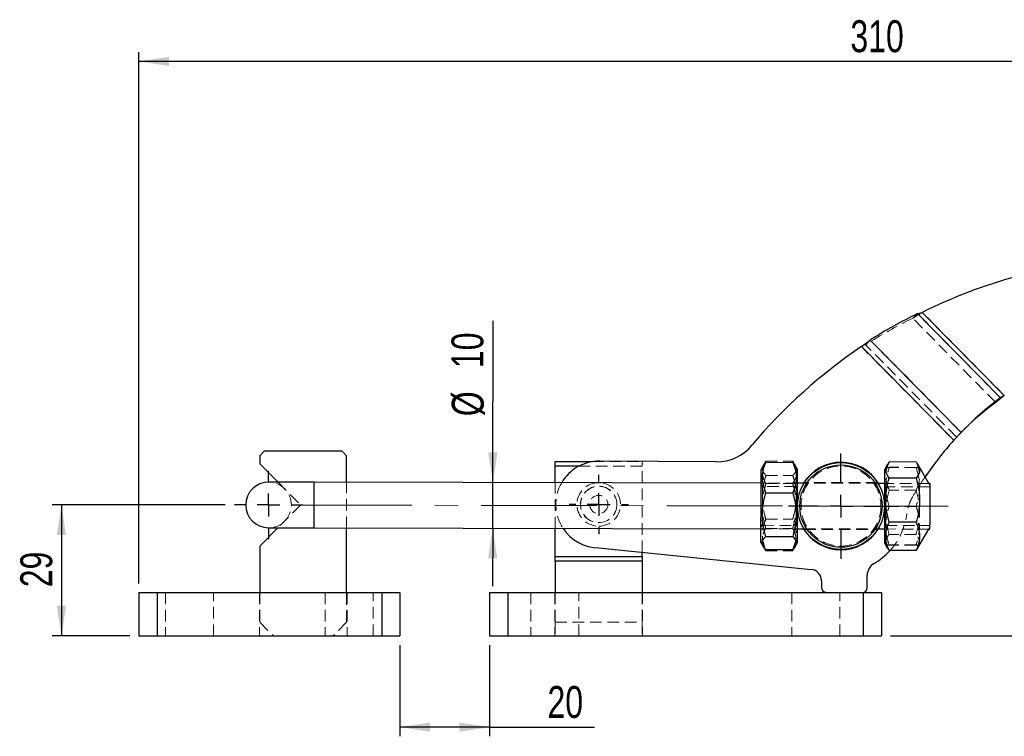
# Model space of a CAD drawing. Header units: millimetres. Extents: x 30 to 412, y 74 to 276.
# Tile 6 of 15: x 58 to 166, y 198 to 276. Entities that reach past the tile are written whole.
import ezdxf

# ---------------------------------------------------------------- set-up
doc = ezdxf.new("R2010")
doc.units = ezdxf.units.MM
doc.linetypes.add('CENTERX2', pattern=[20.32, 12.7, -2.54, 2.54, -2.54])
doc.linetypes.add('HIDDEN', pattern=[1.905, 1.27, -0.635])
doc.layers.add('FORMATO', color=179, linetype='Continuous')
doc.styles.add('SLDTEXTSTYLE0', font='TXT', dxfattribs={"width": 0.75})
doc.dimstyles.new('SLDDIMSTYLE0', dxfattribs={"dimtxt": 3.5, "dimasz": 3.302, "dimexe": 0, "dimexo": 0.0625, "dimgap": 0.875, "dimtad": 1, "dimdec": 0, "dimlfac": 2, "dimrnd": 1e-09, "dimzin": 12, "dimdsep": 46, "dimtxsty": 'SLDTEXTSTYLE0', "dimsah": 1, "dimcen": 0.09, "dimadec": 0, "dimazin": 3, "dimtfac": 1, "dimtdec": 0, "dimtofl": 0, "dimtmove": 0, "dimatfit": 3, "dimfxl": 0, "dimfrac": 2, "dimtolj": 1, "dimtzin": 12, "dimarcsym": 0})
doc.dimstyles.new('SLDDIMSTYLE1', dxfattribs={"dimtxt": 3.5, "dimasz": 3.302, "dimexe": 0, "dimexo": 0.0625, "dimgap": 0.875, "dimtad": 1, "dimdec": 0, "dimlfac": 2, "dimrnd": 1e-09, "dimzin": 12, "dimdsep": 46, "dimtxsty": 'SLDTEXTSTYLE0', "dimsah": 1, "dimcen": 0.09, "dimadec": 0, "dimazin": 3, "dimtfac": 1, "dimtofl": 0, "dimtmove": 0, "dimatfit": 3, "dimfxl": 0, "dimfrac": 2, "dimtolj": 1, "dimtzin": 12, "dimarcsym": 0})
doc.dimstyles.new('SLDDIMSTYLE2', dxfattribs={"dimtxt": 3.5, "dimasz": 3.302, "dimexe": 0, "dimexo": 0.0625, "dimgap": 0.875, "dimtad": 1, "dimdec": 3, "dimlfac": 2, "dimrnd": 1e-09, "dimzin": 12, "dimdsep": 46, "dimtxsty": 'SLDTEXTSTYLE0', "dimsah": 1, "dimcen": 0.09, "dimadec": 0, "dimazin": 3, "dimtfac": 1, "dimtdec": 3, "dimtmove": 0, "dimatfit": 0, "dimfxl": 0, "dimfrac": 2, "dimtolj": 1, "dimtzin": 12, "dimarcsym": 0})

# ---------------------------------------------------------------- blocks, each defined once
blk = doc.blocks.new('_D')
at = {"layer": 'FORMATO'}
for p, q in [((80.66, 223.28), (61.71, 223.28)), ((62.71, 223.28), (62.71, 208.93)), ((70.21, 208.93), (61.71, 208.93))]:
    blk.add_line(p, q, dxfattribs=at)
for points in [[(62.71, 223.28), (62.2, 219.98), (63.22, 219.98)], [(62.71, 208.93), (63.22, 212.23), (62.2, 212.23)]]:
    blk.add_solid(points, dxfattribs=at)
at = {"layer": 'FORMATO', "insert": (58.2, 214.26), "char_height": 3.5, "attachment_point": 1, "rotation": 90, "style": 'SLDTEXTSTYLE0'}
blk.add_mtext('29', dxfattribs=at)
blk = doc.blocks.new('_D_1')
at = {"layer": 'FORMATO'}
for p, q in [((208.45, 263.19), (234.27, 263.19)), ((233.27, 263.19), (233.27, 208.93)), ((153.57, 208.93), (234.27, 208.93))]:
    blk.add_line(p, q, dxfattribs=at)
for points in [[(233.27, 263.19), (232.77, 259.89), (233.78, 259.89)], [(233.27, 208.93), (233.78, 212.23), (232.77, 212.23)]]:
    blk.add_solid(points, dxfattribs=at)
at = {"layer": 'FORMATO', "insert": (228.76, 229.43), "char_height": 3.5, "attachment_point": 1, "rotation": 90, "style": 'SLDTEXTSTYLE0'}
blk.add_mtext('109', dxfattribs=at)
blk = doc.blocks.new('_D_2')
at = {"layer": 'FORMATO'}
for p, q in [((71.21, 214.69), (71.21, 272.89)), ((226.33, 256.65), (226.33, 272.89)), ((226.33, 271.89), (71.21, 271.89))]:
    blk.add_line(p, q, dxfattribs=at)
for points in [[(71.21, 271.89), (74.51, 271.38), (74.51, 272.39)], [(226.33, 271.89), (223.03, 272.39), (223.03, 271.38)]]:
    blk.add_solid(points, dxfattribs=at)
at = {"layer": 'FORMATO', "insert": (149.18, 276.4), "char_height": 3.5, "attachment_point": 1, "style": 'SLDTEXTSTYLE0'}
blk.add_mtext('310', dxfattribs=at)
blk = doc.blocks.new('_D_3')
at = {"layer": 'FORMATO'}
for p, q in [((109.99, 225.73), (110.03, 243.45)), ((109.98, 220.73), (109.99, 225.73)), ((109.98, 220.73), (109.97, 214.38))]:
    blk.add_line(p, q, dxfattribs=at)
for points in [[(109.99, 225.73), (110.51, 229.03), (109.49, 229.03)], [(109.98, 220.73), (109.47, 217.43), (110.48, 217.43)]]:
    blk.add_solid(points, dxfattribs=at)
at = {"layer": 'FORMATO', "char_height": 3.5, "attachment_point": 1, "rotation": 89.8893, "style": 'SLDTEXTSTYLE0'}
for s, insert in [('10', (105.45, 238.28)), ('%%c', (105.49, 233.01))]:
    blk.add_mtext(s, dxfattribs=dict(at, insert=insert))
blk = doc.blocks.new('_D_4')
at = {"layer": 'FORMATO'}
for p, q in [((99.81, 207.93), (99.81, 197.93)), ((109.62, 207.93), (109.62, 197.93)), ((109.62, 198.93), (99.81, 198.93)), ((109.62, 198.93), (121.15, 198.93))]:
    blk.add_line(p, q, dxfattribs=at)
for points in [[(99.81, 198.93), (103.11, 198.42), (103.11, 199.44)], [(109.62, 198.93), (106.32, 199.44), (106.32, 198.42)]]:
    blk.add_solid(points, dxfattribs=at)
at = {"layer": 'FORMATO', "insert": (115.98, 203.44), "char_height": 3.5, "attachment_point": 1, "style": 'SLDTEXTSTYLE0'}
blk.add_mtext('20', dxfattribs=at)
blk = doc.blocks.new('SW_CENTERMARKSYMBOL_0')
at = {"layer": 'FORMATO', "color": 0}
for p, q in [((0, 2.5), (0, 3.75)), ((0, 0), (0, 1.25)), ((-2.5, 0), (-3.75, 0)), ((0, 0), (-1.25, 0)), ((0, 0), (0, -1.25)), ((0, 0), (1.25, 0)), ((2.5, 0), (3.75, 0)), ((0, -2.5), (0, -3.75))]:
    blk.add_line(p, q, dxfattribs=at)
blk = doc.blocks.new('SW_CENTERMARKSYMBOL_1')
at = {"layer": 'FORMATO', "color": 0}
for p, q in [((0, 2.5), (0, 3.25)), ((0, 0), (0, 1.25)), ((-2.5, 0), (-3.25, 0)), ((0, 0), (-1.25, 0)), ((0, 0), (0, -1.25)), ((0, 0), (1.25, 0)), ((2.5, 0), (3.25, 0)), ((0, -2.5), (0, -3.25))]:
    blk.add_line(p, q, dxfattribs=at)
blk = doc.blocks.new('SW_CENTERMARKSYMBOL_2')
at = {"layer": 'FORMATO', "color": 0}
for p, q in [((0, 2.5), (0, 5.7625)), ((0, 0), (0, 1.25)), ((-2.5, 0), (-5.7625, 0)), ((0, 0), (-1.25, 0)), ((0, 0), (0, -1.25)), ((0, 0), (1.25, 0)), ((2.5, 0), (5.7625, 0)), ((0, -2.5), (0, -5.7625))]:
    blk.add_line(p, q, dxfattribs=at)

msp = doc.modelspace()

# ---------------------------------------------------------------- linework, layer by layer
at = {"color": 7, "linetype": 'HIDDEN', "lineweight": 18}
for p, q in [((156.00853, 243.74217), (157.05378, 244.38713)), ((156.00853, 243.74217), (157.05378, 244.38713)), ((156.52595, 244.25257), (156.00853, 243.74217)), ((165.6273, 235.02614), (156.52595, 244.25257)), ((166.05076, 235.26652), (157.05378, 244.38713)), ((165.10989, 234.51574), (156.00853, 243.74217)), ((151.3574, 241.35062), (150.83998, 240.84022)), ((160.82041, 230.72265), (150.83998, 240.84022)), ((161.33782, 231.23305), (151.3574, 241.35062)), ((160.51235, 230.36528), (150.38973, 240.62701)), ((162.12276, 232.035), (161.60535, 231.5246)), ((160.82041, 230.72265), (161.33782, 231.23305)), ((120.89816, 228.0272), (126.36113, 228.0272)), ((126.36113, 228.0272), (126.36113, 227.5272)), ((139.91893, 228.07941), (139.65512, 227.62451)), ((139.91893, 228.07941), (142.87106, 228.07371)), ((143.13526, 227.61407), (142.87106, 228.07371)), ((126.36113, 227.5272), (119.41177, 227.5272)), ((126.36113, 218.10493), (126.36113, 227.5272)), ((156.39475, 227.37945), (153.44262, 227.38515)), ((156.39479, 227.4007), (153.44266, 227.4064)), ((156.39479, 227.4007), (156.68333, 227.39457)), ((86.44816, 225.77521), (88.94616, 223.2772)), ((93.97116, 220.76067), (93.97116, 225.76068)), ((116.83613, 220.7165), (116.83613, 225.71651)), ((143.39035, 225.66523), (139.39035, 225.67295)), ((139.9142, 225.62568), (142.86632, 225.61998)), ((139.9159, 226.50813), (142.86803, 226.50242)), ((152.2064, 225.6482), (144.09928, 225.66386)), ((152.15932, 225.72329), (144.14189, 225.73877)), ((157.78134, 225.63743), (152.91533, 225.64683)), ((157.91487, 225.40512), (157.78134, 225.63743)), ((139.53781, 225.29767), (139.39004, 225.50958)), ((143.24144, 225.29051), (139.53781, 225.29767)), ((143.24133, 225.23746), (143.24144, 225.29051)), ((143.39003, 225.50186), (143.24144, 225.29051)), ((153.06279, 225.27154), (152.91501, 225.48346)), ((157.91459, 225.26217), (153.06279, 225.27154)), ((156.38996, 224.89946), (153.43783, 224.90516)), ((88.94616, 223.2772), (86.44416, 220.7752)), ((156.38652, 223.11887), (153.43439, 223.12457)), ((156.3866, 223.16137), (153.43447, 223.16707)), ((139.90666, 221.72317), (142.85879, 221.71747)), ((139.3807, 220.67296), (143.38069, 220.66524)), ((139.38101, 220.83633), (139.52961, 221.04767)), ((139.52961, 221.04767), (143.23323, 221.04052)), ((139.90472, 220.71821), (142.85685, 220.71251)), ((143.23323, 221.04052), (143.381, 220.8286)), ((144.08962, 220.66387), (152.19674, 220.64821)), ((144.13117, 220.58878), (152.15537, 220.57329)), ((152.90567, 220.64684), (157.77169, 220.63744)), ((152.90599, 220.81021), (153.05458, 221.02155)), ((153.05458, 221.02155), (157.90639, 221.01218)), ((157.77169, 220.63744), (157.90611, 220.86923)), ((156.3806, 220.0523), (153.42847, 220.058)), ((139.63792, 218.7204), (139.89998, 218.26448)), ((139.89998, 218.26448), (142.85211, 218.25877)), ((142.85211, 218.25877), (143.11807, 218.71739)), ((156.37833, 218.87954), (153.4262, 218.88524)), ((156.37837, 218.90079), (153.42624, 218.90649)), ((73.20866, 213.6897), (73.20866, 208.9272)), ((74.13366, 213.6897), (74.13366, 208.9272)), ((79.38366, 208.9272), (79.38366, 213.6897)), ((84.40866, 213.6897), (84.40866, 208.9272)), ((84.44616, 213.6897), (84.44616, 210.4272)), ((91.63366, 213.6897), (91.63366, 208.9272)), ((93.97116, 210.4272), (93.97116, 213.6897)), ((94.00866, 213.6897), (94.00866, 208.9272)), ((96.88366, 208.9272), (96.88366, 213.6897)), ((97.80866, 213.6897), (97.80866, 208.9272)), ((111.62363, 213.6897), (111.62363, 208.9272)), ((114.17363, 213.6897), (114.17363, 208.9272)), ((116.79863, 213.6897), (116.79863, 208.9272)), ((116.83613, 213.6897), (116.83613, 210.4272)), ((119.42363, 208.9272), (119.42363, 213.6897)), ((126.36113, 213.6897), (126.36113, 210.4272)), ((126.39863, 213.6897), (126.39863, 208.9272)), ((142.77363, 213.6897), (142.77363, 208.9272)), ((148.02363, 208.9272), (148.02363, 213.6897)), ((150.57363, 213.6897), (150.57363, 208.9272)), ((84.44616, 210.4272), (85.94616, 208.9272)), ((93.97116, 210.4272), (92.47116, 208.9272)), ((116.83613, 210.4272), (116.83613, 208.9272)), ((116.83613, 210.4272), (126.36113, 210.4272)), ((126.36113, 210.4272), (126.36113, 208.9272))]:
    msp.add_line(p, q, dxfattribs=at)
at = {"color": 7, "linetype": 'Continuous', "lineweight": 25}
for p, q in [((156.52595, 244.25257), (157.05378, 244.38713)), ((165.6273, 235.02614), (156.52595, 244.25257)), ((166.05076, 235.26652), (157.05378, 244.38713)), ((150.38973, 240.62701), (151.3574, 241.35062)), ((161.33782, 231.23305), (151.3574, 241.35062)), ((160.51235, 230.36528), (150.38973, 240.62701)), ((166.05076, 235.26652), (165.10989, 234.51574)), ((166.05076, 235.26652), (165.10989, 234.51574)), ((166.05076, 235.26652), (165.6273, 235.02614)), ((165.10989, 234.51574), (165.6273, 235.02614)), ((161.33782, 231.23305), (160.51235, 230.36528)), ((84.94616, 229.1772), (84.44616, 228.67721)), ((93.47116, 229.1772), (84.94616, 229.1772)), ((93.97116, 228.67721), (93.47116, 229.1772)), ((84.44616, 228.67721), (84.44616, 227.7772)), ((84.44616, 227.7772), (86.44816, 225.77521)), ((93.97116, 225.76068), (93.97116, 228.67721)), ((116.83613, 228.0272), (120.89816, 228.0272)), ((116.83613, 227.5272), (116.83613, 228.0272)), ((134.48486, 227.99938), (121.68104, 228.08675)), ((139.9187, 227.9569), (139.66191, 227.62057)), ((139.9187, 227.9569), (142.87083, 227.9512)), ((156.39592, 227.98728), (153.44379, 227.99298)), ((119.41177, 227.5272), (116.83613, 227.5272)), ((116.83613, 225.71651), (116.83613, 227.5272)), ((139.65512, 227.62451), (139.39325, 227.17295)), ((143.39324, 227.16522), (143.13526, 227.61407)), ((153.23835, 227.69883), (152.91823, 227.14683)), ((157.78134, 225.63743), (156.60023, 227.69233)), ((139.39035, 225.67295), (90.41545, 225.76754)), ((144.09928, 225.66386), (143.39035, 225.66523)), ((152.91533, 225.64683), (152.2064, 225.6482)), ((156.39252, 226.22794), (153.44039, 226.23364)), ((157.91532, 225.63717), (157.78134, 225.63743)), ((139.91225, 224.62072), (142.86438, 224.61502)), ((156.38316, 221.38078), (153.43103, 221.38648)), ((86.44416, 220.7752), (84.44616, 218.7772)), ((90.40579, 220.76755), (139.3807, 220.67296)), ((93.97116, 213.6897), (93.97116, 220.76067)), ((116.83613, 217.6272), (116.83613, 220.7165)), ((143.38069, 220.66524), (144.08962, 220.66387)), ((152.19674, 220.64821), (152.90567, 220.64684)), ((156.58265, 218.58711), (157.77169, 220.63744)), ((157.77169, 220.63744), (157.90566, 220.63718)), ((139.3778, 219.17296), (139.63792, 218.7204)), ((139.90301, 219.83576), (142.85514, 219.83006)), ((143.11807, 218.71739), (143.37779, 219.16524)), ((152.90277, 219.14684), (153.22076, 218.59361)), ((84.44616, 218.7772), (84.44616, 213.6897)), ((121.61621, 218.58697), (144.89347, 216.22221)), ((126.36113, 217.6272), (126.36113, 218.10493)), ((139.90021, 218.38699), (142.85234, 218.38129)), ((156.3772, 218.29296), (153.42507, 218.29866)), ((116.83613, 217.6272), (126.36113, 217.6272)), ((116.83613, 217.1272), (116.83613, 217.6272)), ((126.36113, 217.1272), (116.83613, 217.1272)), ((116.83613, 217.1272), (116.83613, 213.6897)), ((126.36113, 217.6272), (126.36113, 217.1272)), ((126.36113, 217.1272), (126.36113, 213.6897)), ((146.0171, 214.97008), (146.01198, 214.2204)), ((151.01187, 214.18628), (151.02135, 215.5765)), ((71.20866, 213.6897), (71.20866, 208.9272)), ((71.20866, 213.6897), (73.20866, 213.6897)), ((73.20866, 213.6897), (73.20866, 208.9272)), ((73.20866, 213.6897), (97.80866, 213.6897)), ((97.80866, 213.6897), (97.80866, 208.9272)), ((97.80866, 213.6897), (99.80866, 213.6897)), ((99.80866, 213.6897), (99.80866, 208.9272)), ((109.62363, 213.6897), (109.62363, 208.9272)), ((109.62363, 213.6897), (111.62363, 213.6897)), ((111.62363, 213.6897), (111.62363, 208.9272)), ((111.62363, 213.6897), (150.57363, 213.6897)), ((146.50856, 213.717), (150.50847, 213.6897)), ((150.57363, 213.6897), (150.57363, 208.9272)), ((150.57363, 213.6897), (152.57363, 213.6897)), ((152.57363, 213.6897), (152.57363, 208.9272)), ((71.20866, 208.9272), (73.20866, 208.9272)), ((73.20866, 208.9272), (97.80866, 208.9272)), ((97.80866, 208.9272), (99.80866, 208.9272)), ((109.62363, 208.9272), (111.62363, 208.9272)), ((111.62363, 208.9272), (150.57363, 208.9272)), ((150.57363, 208.9272), (152.57363, 208.9272))]:
    msp.add_line(p, q, dxfattribs=at)
at = {"color": 7, "linetype": 'Continuous', "lineweight": 25, "flags": 128}
for points in [[(139.3778, 219.17296), (139.37786, 219.20425), (139.37814, 219.35124), (139.37865, 219.61436), (139.37937, 219.9856), (139.38027, 220.45369), (139.38134, 221.0044), (139.38253, 221.62101), (139.38381, 222.28477), (139.38514, 222.97551), (139.38649, 223.67225), (139.38781, 224.35383), (139.38905, 224.99952), (139.39019, 225.58971), (139.39119, 226.10648), (139.39202, 226.53411), (139.39265, 226.85961), (139.39306, 227.07309), (139.39324, 227.16807), (139.39325, 227.17295)], [(143.37779, 219.16524), (143.37785, 219.19652), (143.37814, 219.34352), (143.37864, 219.60664), (143.37936, 219.97788), (143.38027, 220.44597), (143.38133, 220.99668), (143.38252, 221.61328), (143.3838, 222.27704), (143.38514, 222.96778), (143.38648, 223.66453), (143.3878, 224.3461), (143.38904, 224.9918), (143.39018, 225.58199), (143.39118, 226.09875), (143.39201, 226.52638), (143.39264, 226.85188), (143.39305, 227.06537), (143.39323, 227.16035), (143.39324, 227.16522)], [(152.91823, 227.14683), (152.91822, 227.14621), (152.91808, 227.07323), (152.91771, 226.88094), (152.91712, 226.5752), (152.91633, 226.16529), (152.91536, 225.66366), (152.91424, 225.08557), (152.91301, 224.44856), (152.91171, 223.772), (152.91036, 223.07645), (152.90902, 222.38303), (152.90773, 221.71283)], [(90.41545, 225.76754), (89.63327, 225.76905), (88.87036, 225.77053), (88.1455, 225.77193), (87.47652, 225.77322), (86.87992, 225.77437), (86.37037, 225.77535), (85.96042, 225.77615), (85.66017, 225.77673), (85.47701, 225.77708), (85.41545, 225.7772)], [(121.83331, 225.70686), (121.59863, 225.71845), (121.3731, 225.70775)], [(157.90566, 220.63718), (157.90578, 220.69986), (157.90614, 220.88476), (157.90672, 221.1826), (157.90748, 221.57845), (157.9084, 222.05247), (157.90942, 222.58088), (157.91049, 223.13718), (157.91157, 223.69348), (157.91258, 224.22188), (157.9135, 224.6959), (157.91426, 225.09175), (157.91484, 225.38959), (157.9152, 225.57449), (157.91532, 225.63717), (157.91532, 225.63717)], [(152.90773, 221.71283), (152.90652, 221.08619), (152.90543, 220.52217), (152.90449, 220.03789), (152.90374, 219.64808), (152.90319, 219.36458), (152.90287, 219.196), (152.90277, 219.14684)], [(85.4058, 220.77721), (85.46736, 220.77709), (85.65051, 220.77674), (85.95076, 220.77616), (86.36071, 220.77536), (86.87026, 220.77438), (87.46687, 220.77323), (88.13584, 220.77194), (88.8607, 220.77054), (89.62362, 220.76906), (90.40579, 220.76755)]]:
    msp.add_lwpolyline(points, dxfattribs=at)
at = {"color": 8, "linetype": 'Continuous', "lineweight": 25, "flags": 128}
msp.add_lwpolyline([(90.40579, 220.76755), (90.40591, 220.83023), (90.40627, 221.01513), (90.40684, 221.31297), (90.4076, 221.70883), (90.40852, 222.18284), (90.40954, 222.71125), (90.41061, 223.26755), (90.41169, 223.82385), (90.41271, 224.35225), (90.41362, 224.82627), (90.41439, 225.22212), (90.41497, 225.51997), (90.41532, 225.70486), (90.41545, 225.76754), (90.41545, 225.76754)], dxfattribs=at)
at = {"color": 7, "linetype": 'HIDDEN', "lineweight": 18, "flags": 128}
for points in [[(90.41545, 225.76754), (90.41532, 225.70486), (90.41497, 225.51997), (90.41439, 225.22212), (90.41362, 224.82627), (90.41271, 224.35225), (90.41169, 223.82385), (90.41061, 223.26755), (90.40954, 222.71125), (90.40852, 222.18284), (90.4076, 221.70883), (90.40684, 221.31297), (90.40627, 221.01513), (90.40591, 220.83023), (90.40579, 220.76755), (90.40591, 220.83023), (90.40627, 221.01513), (90.40684, 221.31297), (90.4076, 221.70883), (90.40852, 222.18284), (90.40954, 222.71125), (90.41061, 223.26755), (90.41169, 223.82385), (90.41271, 224.35225), (90.41362, 224.82627), (90.41439, 225.22212), (90.41497, 225.51997), (90.41532, 225.70486), (90.41545, 225.76754)], [(90.41545, 225.76754), (90.41532, 225.70486), (90.41497, 225.51997), (90.41439, 225.22212), (90.41362, 224.82627), (90.41271, 224.35225), (90.41169, 223.82385), (90.41061, 223.26755), (90.40954, 222.71125), (90.40852, 222.18284), (90.4076, 221.70883), (90.40684, 221.31297), (90.40627, 221.01513), (90.40591, 220.83023), (90.40579, 220.76755), (90.40579, 220.76755)], [(139.53781, 225.29767), (139.53771, 225.24462), (139.53738, 225.07149), (139.53683, 224.78801), (139.5361, 224.41065), (139.53523, 223.96134), (139.53428, 223.4662), (139.53329, 222.954), (139.53232, 222.45451), (139.53144, 221.99676), (139.53069, 221.60734), (139.53011, 221.3089), (139.52974, 221.11877), (139.52961, 221.04801), (139.52961, 221.04767)], [(143.23323, 221.04052), (143.23323, 221.04086), (143.23336, 221.11162), (143.23373, 221.30175), (143.23431, 221.60019), (143.23506, 221.9896), (143.23594, 222.44736), (143.23691, 222.94685), (143.2379, 223.45905), (143.23885, 223.95419), (143.23972, 224.4035), (143.24045, 224.78086), (143.241, 225.06433), (143.24133, 225.23746)], [(153.06279, 225.27154), (153.06279, 225.27152), (153.06267, 225.20766), (153.06231, 225.024), (153.06175, 224.73124), (153.061, 224.34638), (153.06035, 224.00972)], [(153.06026, 223.96098), (153.06012, 223.89179), (153.05916, 223.39389), (153.05817, 222.88161), (153.05721, 222.38473), (153.05634, 221.93213), (153.0556, 221.5501), (153.05504, 221.26085), (153.0547, 221.0812), (153.05458, 221.02155)]]:
    msp.add_lwpolyline(points, dxfattribs=at)
at = {"color": 7, "linetype": 'Continuous', "lineweight": 25}
for radius in [4.7625, 4.5125]:
    msp.add_circle((148.14801, 223.15603), radius, dxfattribs=at)
at = {"color": 7, "linetype": 'HIDDEN', "lineweight": 18}
for centre, radius in [((148.14801, 223.15603), 4.375), ((121.59863, 223.3372), 2), ((121.59863, 223.3372), 2), ((121.59863, 223.3372), 1.98438), ((121.59863, 223.3372), 1)]:
    msp.add_circle(centre, radius, dxfattribs=at)
at = {"color": 7, "linetype": 'Continuous', "lineweight": 25}
for centre, radius, start, end in [((183.1344, 191.54823), 58.92494, 105.3456707, 116.2703634), ((179.69127, 196.94001), 52.67932, 116.0874402, 122.5377852), ((183.42008, 191.83003), 58.92494, 124.0938173, 139.7971148), ((184.60056, 209.24795), 32.00781, 126.3537945, 136.6173928), ((184.09172, 208.72708), 32.02132, 126.355055, 133.9560831), ((134.51898, 232.99926), 5, 269.6090212, 321.1943054), ((187.36311, 206.05733), 36.21933, 137.845513, 145.9109784), ((121.64863, 223.33686), 4.75, 89.6090212, 149.9540747), ((148.14801, 223.15603), 4.8, 31.2775044, 148.5011715), ((85.41063, 223.2772), 2.5, 89.8893379, 269.8893379), ((121.64863, 223.33686), 4.75, 213.5043933, 269.6090212), ((148.14801, 223.15603), 4.8, 211.2775044, 328.5011715), ((148.14801, 223.15603), 7.25959, 299.9510294, 318.000189), ((144.76713, 214.97861), 1.25, 359.6090212, 84.1991541), ((152.52132, 215.56626), 1.5, 119.9510294, 179.6090212), ((146.51197, 214.21699), 0.5, 179.6090212, 269.6090212), ((150.51188, 214.18969), 0.5, 269.6090212, 359.6090212)]:
    msp.add_arc(centre, radius, start, end, dxfattribs=at)
at = {"color": 7, "linetype": 'HIDDEN', "lineweight": 18}
for centre, radius, start, end in [((179.17415, 196.429), 52.67999, 116.0874414, 122.5377035), ((184.06874, 208.75261), 31.98699, 133.9582056, 136.6192951), ((85.41063, 223.2772), 2.5, 269.8893379, 89.8893379), ((121.64863, 223.33686), 4.75, 149.9540747, 213.5043933), ((121.59863, 223.3372), 2.38125, 95.4346373, 270), ((121.59863, 223.3372), 2.38125, 270, 84.3440386), ((148.14801, 223.15603), 4.8, 148.5011715, 211.2775044), ((148.14801, 223.15603), 4.8, 359.6090212, 31.2775044), ((187.36311, 206.05733), 36.21933, 145.9109784, 150.0445975), ((160.31424, 221.64594), 5, 150.0445975, 172.9245645), ((148.14801, 223.15603), 4.8, 328.5011715, 359.6090212), ((148.14801, 223.15603), 7.25959, 318.000189, 352.9245645)]:
    msp.add_arc(centre, radius, start, end, dxfattribs=at)
at = {"color": 7, "linetype": 'Continuous', "lineweight": 25}
for points, knots in [([(139.91225, 224.62072), (139.80317, 224.91049), (139.58265, 225.49631), (139.50324, 226.3638), (139.62386, 227.19269), (139.81982, 227.70061), (139.9187, 227.9569)], [0, 0, 0, 0, 0.264604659, 0.53494753, 0.765343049, 1, 1, 1, 1]), ([(142.87083, 227.9512), (142.97991, 227.66143), (143.20043, 227.07561), (143.27984, 226.20811), (143.15922, 225.37923), (142.96326, 224.87131), (142.86438, 224.61502)], [0, 0, 0, 0, 0.264604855, 0.534947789, 0.765343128, 1, 1, 1, 1]), ([(143.13511, 227.61398), (143.13502, 227.61425), (143.0969, 227.72907), (142.98373, 227.84026), (142.87083, 227.9512)], [0, 0, 0, 0, 0.002309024, 1, 1, 1, 1]), ([(153.44039, 226.23364), (153.39165, 226.29758), (153.23273, 226.50603), (153.05779, 226.87162), (153.05204, 227.28887), (153.19995, 227.66511), (153.36221, 227.88329), (153.44379, 227.99298)], [0, 0, 0, 0, 0.111257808, 0.362750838, 0.62031533, 0.809114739, 1, 1, 1, 1]), ([(156.39592, 227.98728), (156.47632, 227.87839), (156.63786, 227.6596), (156.78345, 227.2866), (156.77875, 226.86834), (156.60407, 226.50321), (156.44151, 226.29168), (156.39252, 226.22794)], [0, 0, 0, 0, 0.188964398, 0.379682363, 0.630820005, 0.888742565, 1, 1, 1, 1]), ([(153.43103, 221.38648), (153.32221, 221.80739), (153.1022, 222.65834), (153.02354, 223.91866), (153.14489, 225.12306), (153.34129, 225.86119), (153.44039, 226.23364)], [0, 0, 0, 0, 0.264604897, 0.53494794, 0.765343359, 1, 1, 1, 1]), ([(156.39252, 226.22794), (156.50135, 225.80703), (156.72136, 224.95608), (156.80002, 223.69576), (156.67867, 222.49136), (156.48226, 221.75323), (156.38316, 221.38078)], [0, 0, 0, 0, 0.2646049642, 0.5349477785, 0.7653431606, 1, 1, 1, 1]), ([(139.90301, 219.83576), (139.85448, 220.00949), (139.69625, 220.5759), (139.52252, 221.56963), (139.51816, 222.70442), (139.66732, 223.72818), (139.83031, 224.32212), (139.91225, 224.62072)], [0, 0, 0, 0, 0.111257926, 0.362750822, 0.620315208, 0.809114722, 1, 1, 1, 1]), ([(142.86438, 224.61502), (142.94442, 224.31913), (143.10523, 223.72462), (143.24958, 222.71063), (143.2435, 221.57305), (143.0676, 220.57941), (142.90434, 220.00359), (142.85514, 219.83006)], [0, 0, 0, 0, 0.188964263, 0.379682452, 0.630819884, 0.888742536, 1, 1, 1, 1]), ([(153.42507, 218.29866), (153.31595, 218.56687), (153.09534, 219.10912), (153.0158, 219.91204), (153.1363, 220.67921), (153.33219, 221.14929), (153.43103, 221.38648)], [0, 0, 0, 0, 0.264604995, 0.534947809, 0.765343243, 1, 1, 1, 1]), ([(156.38316, 221.38078), (156.49228, 221.11257), (156.71289, 220.57033), (156.79243, 219.7674), (156.67193, 219.00024), (156.47604, 218.53016), (156.3772, 218.29296)], [0, 0, 0, 0, 0.264604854, 0.534947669, 0.765342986, 1, 1, 1, 1]), ([(139.90021, 218.38699), (139.79082, 218.51294), (139.56965, 218.76759), (139.48929, 219.14439), (139.60901, 219.50422), (139.80441, 219.72457), (139.90301, 219.83576)], [0, 0, 0, 0, 0.264605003, 0.534947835, 0.765343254, 1, 1, 1, 1]), ([(142.85514, 219.83006), (142.96454, 219.70411), (143.1857, 219.44946), (143.26606, 219.07266), (143.14635, 218.71283), (142.95094, 218.49247), (142.85234, 218.38129)], [0, 0, 0, 0, 0.264604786, 0.534947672, 0.765343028, 1, 1, 1, 1]), ([(153.2349, 218.59823), (153.24968, 218.56235), (153.2915, 218.46088), (153.37262, 218.36235), (153.42507, 218.29866)], [0, 0, 0, 0, 0.353566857, 1, 1, 1, 1]), ([(156.3772, 218.29296), (156.42977, 218.35646), (156.51112, 218.4547), (156.55397, 218.55598), (156.56912, 218.5918)], [0, 0, 0, 0, 0.646326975, 1, 1, 1, 1])]:
    msp.add_open_spline(points, degree=3, knots=knots, dxfattribs=at)
at = {"color": 7, "linetype": 'HIDDEN', "lineweight": 18}
for points, knots in [([(139.9142, 225.62568), (139.80497, 225.83886), (139.58414, 226.26984), (139.50429, 226.90791), (139.62449, 227.51749), (139.82019, 227.89096), (139.91893, 228.07941)], [0, 0, 0, 0, 0.264604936, 0.534947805, 0.765343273, 1, 1, 1, 1]), ([(142.87106, 228.07371), (142.98029, 227.86053), (143.20111, 227.42955), (143.28097, 226.79148), (143.16077, 226.1819), (142.96507, 225.80842), (142.86632, 225.61998)], [0, 0, 0, 0, 0.264604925, 0.534947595, 0.76534324, 1, 1, 1, 1]), ([(153.44379, 227.99298), (153.33364, 227.72519), (153.11093, 227.18381), (153.0283, 226.38119), (153.14584, 225.61357), (153.33991, 225.14274), (153.43783, 224.90516)], [0, 0, 0, 0, 0.264604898, 0.534947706, 0.765343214, 1, 1, 1, 1]), ([(156.38996, 224.89946), (156.50012, 225.16725), (156.72282, 225.70863), (156.80545, 226.51124), (156.68792, 227.27887), (156.49385, 227.7497), (156.39592, 227.98728)], [0, 0, 0, 0, 0.264604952, 0.534947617, 0.765343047, 1, 1, 1, 1]), ([(139.66191, 227.62057), (139.65075, 227.6064), (139.53815, 227.46337), (139.51329, 227.20061), (139.62117, 226.84092), (139.81706, 226.61973), (139.9159, 226.50813)], [0, 0, 0, 0, 0.0388464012, 0.3921815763, 0.6933058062, 1, 1, 1, 1]), ([(142.86803, 226.50242), (142.9771, 226.62791), (143.19761, 226.8816), (143.29123, 227.2585), (143.18426, 227.50206), (143.13511, 227.61398)], [0, 0, 0, 0, 0.345979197, 0.6994609, 1, 1, 1, 1]), ([(153.43439, 223.12457), (153.32547, 223.49457), (153.10526, 224.24259), (153.02631, 225.35041), (153.14737, 226.40903), (153.3436, 227.0578), (153.44262, 227.38515)], [0, 0, 0, 0, 0.264604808, 0.534947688, 0.765343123, 1, 1, 1, 1]), ([(153.44262, 227.38515), (153.3288, 227.38721), (153.11215, 227.39114), (153.08724, 227.39482), (153.07541, 227.39657)], [0, 0, 0, 0, 0.525369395, 1, 1, 1, 1]), ([(156.39475, 227.37945), (156.50367, 227.00945), (156.72388, 226.26142), (156.80283, 225.15361), (156.68177, 224.09499), (156.48553, 223.44622), (156.38652, 223.11887)], [0, 0, 0, 0, 0.264605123, 0.534947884, 0.76534308, 1, 1, 1, 1]), ([(156.75956, 227.38944), (156.76449, 227.38916), (156.79878, 227.38716), (156.67674, 227.38377), (156.48932, 227.3809), (156.39475, 227.37945)], [0, 0, 0, 0, 0.0768018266, 0.5341709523, 1, 1, 1, 1]), ([(139.90472, 220.71821), (139.85619, 220.89638), (139.69799, 221.47729), (139.52431, 222.49645), (139.52001, 223.66029), (139.66922, 224.71028), (139.83224, 225.31943), (139.9142, 225.62568)], [0, 0, 0, 0, 0.111257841, 0.36275078, 0.620315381, 0.809114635, 1, 1, 1, 1]), ([(139.9159, 226.50813), (139.83472, 226.21255), (139.67161, 225.61866), (139.52335, 224.60524), (139.52504, 223.46765), (139.69709, 222.47334), (139.85813, 221.89689), (139.90666, 221.72317)], [0, 0, 0, 0, 0.188964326, 0.379682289, 0.630819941, 0.888742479, 1, 1, 1, 1]), ([(142.86632, 225.61998), (142.94635, 225.31652), (143.10713, 224.70679), (143.25143, 223.66685), (143.24529, 222.50015), (143.06934, 221.48106), (142.90606, 220.89049), (142.85685, 220.71251)], [0, 0, 0, 0, 0.188964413, 0.379682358, 0.630819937, 0.888742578, 1, 1, 1, 1]), ([(142.85879, 221.71747), (142.90799, 221.891), (143.06841, 222.4568), (143.24597, 223.44985), (143.25472, 224.58461), (143.10951, 225.60895), (142.94882, 226.20351), (142.86803, 226.50242)], [0, 0, 0, 0, 0.111257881, 0.362750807, 0.620315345, 0.809114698, 1, 1, 1, 1]), ([(153.43783, 224.90516), (153.32738, 224.48467), (153.10408, 223.63458), (153.02056, 222.37458), (153.13725, 221.16972), (153.3308, 220.43083), (153.42847, 220.058)], [0, 0, 0, 0, 0.264605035, 0.534947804, 0.765343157, 1, 1, 1, 1]), ([(156.3806, 220.0523), (156.49105, 220.47279), (156.71435, 221.32288), (156.79786, 222.58288), (156.68117, 223.78774), (156.48762, 224.52663), (156.38996, 224.89946)], [0, 0, 0, 0, 0.26460505, 0.534947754, 0.76534301, 1, 1, 1, 1]), ([(153.4262, 218.88524), (153.3461, 219.14741), (153.18516, 219.67416), (153.04058, 220.57256), (153.04642, 221.58042), (153.22209, 222.46071), (153.38523, 222.97084), (153.43439, 223.12457)], [0, 0, 0, 0, 0.188964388, 0.37968234, 0.630819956, 0.888742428, 1, 1, 1, 1]), ([(156.38652, 223.11887), (156.43509, 222.96495), (156.59345, 222.46308), (156.76739, 221.58263), (156.772, 220.57724), (156.62307, 219.67025), (156.46021, 219.14408), (156.37833, 218.87954)], [0, 0, 0, 0, 0.11125783, 0.362750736, 0.620315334, 0.809114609, 1, 1, 1, 1]), ([(139.90666, 221.72317), (139.79646, 221.43382), (139.57367, 220.84886), (139.49091, 219.98168), (139.60833, 219.15233), (139.80233, 218.64366), (139.90021, 218.38699)], [0, 0, 0, 0, 0.264604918, 0.534947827, 0.765343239, 1, 1, 1, 1]), ([(142.85234, 218.38129), (142.96254, 218.67063), (143.18533, 219.2556), (143.26809, 220.12278), (143.15067, 220.95212), (142.95667, 221.4608), (142.85879, 221.71747)], [0, 0, 0, 0, 0.264604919, 0.534947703, 0.765343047, 1, 1, 1, 1]), ([(139.89998, 218.26448), (139.79075, 218.47765), (139.56993, 218.90863), (139.49007, 219.54671), (139.61027, 220.15629), (139.80597, 220.52976), (139.90472, 220.71821)], [0, 0, 0, 0, 0.264605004, 0.534947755, 0.765343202, 1, 1, 1, 1]), ([(142.85685, 220.71251), (142.96607, 220.49933), (143.1869, 220.06835), (143.26675, 219.43027), (143.14655, 218.8207), (142.95085, 218.44722), (142.85211, 218.25877)], [0, 0, 0, 0, 0.264604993, 0.534947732, 0.76534317, 1, 1, 1, 1]), ([(153.42847, 220.058), (153.34746, 219.94941), (153.18468, 219.73122), (153.0409, 219.35901), (153.02874, 218.97605), (153.17194, 218.71362), (153.2349, 218.59823)], [0, 0, 0, 0, 0.228248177, 0.458614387, 0.761960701, 1, 1, 1, 1]), ([(156.56912, 218.5918), (156.63067, 218.70314), (156.7754, 218.96493), (156.76697, 219.34688), (156.62376, 219.72344), (156.46195, 219.94228), (156.3806, 220.0523)], [0, 0, 0, 0, 0.23024652, 0.541366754, 0.769423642, 1, 1, 1, 1]), ([(153.05899, 218.8965), (153.0551, 218.89628), (153.02252, 218.89446), (153.14481, 218.89066), (153.33184, 218.88706), (153.4262, 218.88524)], [0, 0, 0, 0, 0.063046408, 0.527230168, 1, 1, 1, 1]), ([(156.37833, 218.87954), (156.49242, 218.88117), (156.7064, 218.88421), (156.73145, 218.88774), (156.74315, 218.88939)], [0, 0, 0, 0, 0.533198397, 1, 1, 1, 1])]:
    msp.add_open_spline(points, degree=3, knots=knots, dxfattribs=at)
at = {"layer": 'FORMATO', "linetype": 'CENTERX2', "lineweight": 18}
msp.add_line((88.41062, 223.27141), (159.91049, 223.13331), dxfattribs=at)

# ---------------------------------------------------------------- block references
at = {"layer": 'FORMATO'}
for name, p in [('SW_CENTERMARKSYMBOL_2', (148.14801, 223.15603)), ('SW_CENTERMARKSYMBOL_0', (85.41063, 223.2772)), ('SW_CENTERMARKSYMBOL_1', (121.59863, 223.3372))]:
    msp.add_blockref(name, p, dxfattribs=at)

# ---------------------------------------------------------------- dimensions: what is measured, and where the dimension line sits
for base, p1, p2, dimstyle, picture, middle in [((71.20866, 271.88523), (226.32878, 255.64791), (71.20866, 213.6897), 'SLDDIMSTYLE1', '_D_2', (153.06401, 271.88523)), ((99.80866, 198.9272), (109.62363, 208.9272), (99.80866, 208.9272), 'SLDDIMSTYLE0', '_D_4', (118.56413, 198.9272))]:
    dim = msp.add_linear_dim(base=base, p1=p1, p2=p2, dimstyle=dimstyle, dxfattribs=at)
    dim.commit()
    dim.dimension.update_dxf_attribs({"geometry": picture, "text_midpoint": middle, "dimtype": 160})
for base, p1, p2, dimstyle, picture, middle in [((233.27363, 208.9272), (207.45168, 263.19486), (152.57363, 208.9272), 'SLDDIMSTYLE1', '_D_1', (233.27363, 233.31347)), ((62.70866, 208.9272), (81.66063, 223.2772), (71.20866, 208.9272), 'SLDDIMSTYLE0', '_D', (62.70866, 216.84721))]:
    dim = msp.add_linear_dim(base=base, p1=p1, p2=p2, angle=90, dimstyle=dimstyle, dxfattribs=at)
    dim.commit()
    dim.dimension.update_dxf_attribs({"geometry": picture, "text_midpoint": middle, "dimtype": 160})
dim = msp.add_linear_dim(base=(109.99253, 225.72973), p1=(90.40579, 220.76755), p2=(90.41544, 225.76754), angle=89.8893379, text='%%c<>', dimstyle='SLDDIMSTYLE2', dxfattribs=at)
dim.commit()
dim.dimension.update_dxf_attribs({"geometry": '_D_3', "text_midpoint": (110.01666, 238.22281), "dimtype": 160})

doc.saveas('drawing.dxf')
